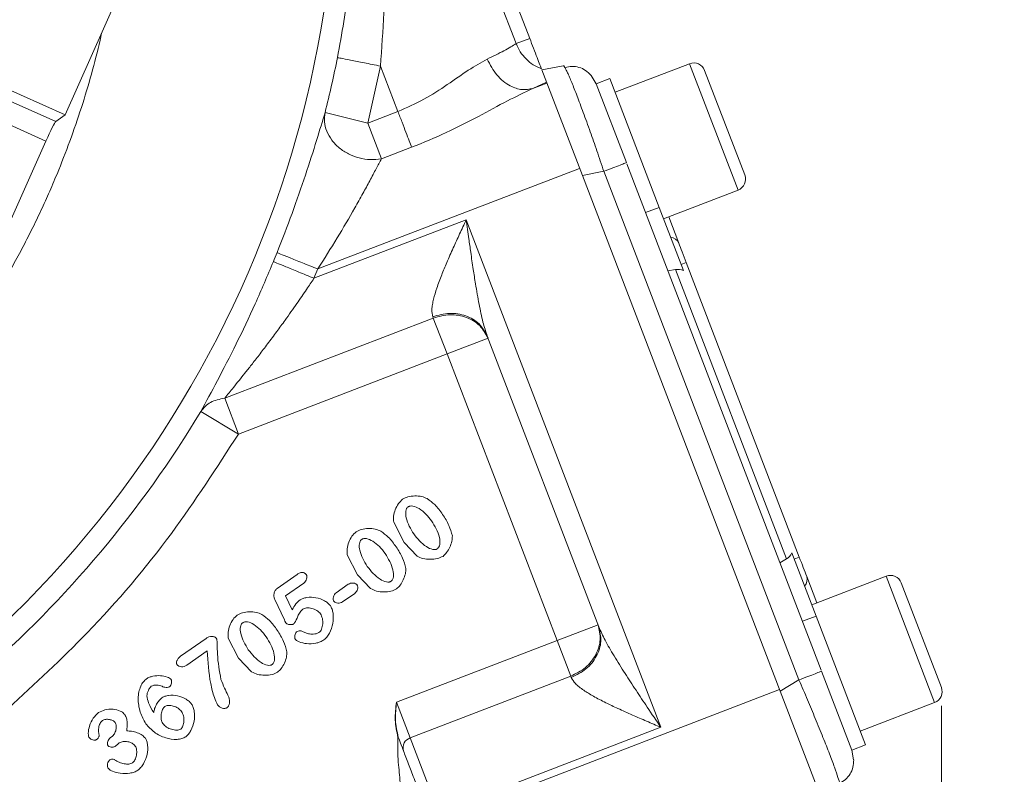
# Model space of a CAD drawing. Header units: inches. Extents: x 0.3 to 33.9, y 0.2 to 21.7.
# Tile 5 of 25: x 8.7 to 11.4, y 7.9 to 10. Entities that reach past the tile are written whole.
import ezdxf

# ---------------------------------------------------------------- set-up
doc = ezdxf.new("R2010")
doc.units = ezdxf.units.IN
doc.header["$MEASUREMENT"] = 0
doc.layers.add('SLD-0', color=7, linetype='Continuous', lineweight=15)
doc.styles.add('SLDTEXTSTYLE0', font='TXT', dxfattribs={"width": 0.75})
doc.dimstyles.new('SLDDIMSTYLE0', dxfattribs={"dimtxt": 0.25, "dimasz": 0.13, "dimexe": 0, "dimexo": 0.0625, "dimgap": 0.0625, "dimtad": 0, "dimtih": 1, "dimtoh": 1, "dimdec": 4, "dimrnd": 1e-09, "dimzin": 12, "dimdsep": 46, "dimtxsty": 'SLDTEXTSTYLE0', "dimsah": 1, "dimcen": 0.09, "dimadec": 0, "dimazin": 3, "dimtfac": 1, "dimtdec": 4, "dimtofl": 0, "dimtmove": 0, "dimatfit": 3, "dimfxl": 1, "dimfrac": 2, "dimtolj": 1, "dimtzin": 12, "dimarcsym": 0})

# ---------------------------------------------------------------- blocks, each defined once
blk = doc.blocks.new('*D11')
at = {"layer": 'SLD-0'}
for p, q in [((7.4074, 13.8186), (15.3256, 13.8186)), ((15.2006, 13.8186), (15.2006, 9.8055)), ((14.7215, 9.4315), (14.6707, 9.4315)), ((14.6707, 9.4315), (14.6707, 9.0346)), ((15.6797, 9.4315), (15.7305, 9.4315)), ((15.7305, 9.4315), (15.7305, 9.0346)), ((14.6707, 9.0346), (14.7215, 9.0346)), ((15.7305, 9.0346), (15.6797, 9.0346)), ((15.2006, 4.9707), (15.2006, 8.9838)), ((7.9438, 4.9707), (15.3256, 4.9707))]:
    blk.add_line(p, q, dxfattribs=at)
for points in [[(15.2006, 13.8186), (15.1806, 13.6886), (15.2206, 13.6886)], [(15.2006, 4.9707), (15.2206, 5.1007), (15.1806, 5.1007)]]:
    blk.add_solid(points, dxfattribs=at)
at = {"layer": 'SLD-0', "char_height": 0.25, "attachment_point": 1, "style": 'SLDTEXTSTYLE0'}
for s, insert in [('8.85', (14.7758, 9.8045, 0.0039)), ('224.7', (14.785, 9.3568, 0.0039))]:
    blk.add_mtext(s, dxfattribs=dict(at, insert=insert))
blk = doc.blocks.new('*D12')
at = {"layer": 'SLD-0'}
for p, q in [((7.4074, 13.8186), (13.4358, 13.8186)), ((13.3108, 13.8186), (13.3108, 10.4255)), ((12.8317, 10.0515), (12.781, 10.0515)), ((12.781, 10.0515), (12.781, 9.6546)), ((13.7899, 10.0515), (13.8407, 10.0515)), ((13.8407, 10.0515), (13.8407, 9.6546)), ((12.781, 9.6546), (12.8317, 9.6546)), ((13.8407, 9.6546), (13.7899, 9.6546)), ((13.3108, 6.2107), (13.3108, 9.6038)), ((11.003, 6.2107), (13.4358, 6.2107))]:
    blk.add_line(p, q, dxfattribs=at)
for points in [[(13.3108, 13.8186), (13.2908, 13.6886), (13.3308, 13.6886)], [(13.3108, 6.2107), (13.3308, 6.3407), (13.2908, 6.3407)]]:
    blk.add_solid(points, dxfattribs=at)
at = {"layer": 'SLD-0', "char_height": 0.25, "attachment_point": 1, "style": 'SLDTEXTSTYLE0'}
for s, insert in [('7.61', (12.886, 10.4245, 0.0039)), ('193.2', (12.8952, 9.9768, 0.0039))]:
    blk.add_mtext(s, dxfattribs=dict(at, insert=insert))
blk = doc.blocks.new('*D13')
at = {"layer": 'SLD-0'}
for p, q in [((11.252, 8.0773), (11.252, 2.0898)), ((7.8938, 6.3962), (7.8938, 2.0898)), ((9.1861, 2.2516), (9.1354, 2.2516)), ((9.1354, 2.2516), (9.1354, 1.8547)), ((9.9596, 2.2516), (10.0104, 2.2516)), ((10.0104, 2.2516), (10.0104, 1.8547)), ((7.8938, 2.2148), (9.0465, 2.2148)), ((11.252, 2.2148), (10.0992, 2.2148)), ((9.1354, 1.8547), (9.1861, 1.8547)), ((10.0104, 1.8547), (9.9596, 1.8547))]:
    blk.add_line(p, q, dxfattribs=at)
for points in [[(7.8938, 2.2148), (8.0238, 2.1948), (8.0238, 2.2348)], [(11.252, 2.2148), (11.122, 2.2348), (11.122, 2.1948)]]:
    blk.add_solid(points, dxfattribs=at)
at = {"layer": 'SLD-0', "char_height": 0.25, "attachment_point": 1, "style": 'SLDTEXTSTYLE0'}
for s, insert in [('3.36', (9.1481, 2.6247, -0.972)), ('85.3', (9.2496, 2.177, -0.972))]:
    blk.add_mtext(s, dxfattribs=dict(at, insert=insert))

msp = doc.modelspace()

# ---------------------------------------------------------------- linework, layer by layer
at = {"color": 7, "linetype": 'Continuous', "lineweight": 15}
for p, q in [((9.50101, 11.13806), (8.8564, 9.6917)), ((9.82297, 10.57993), (10.08911, 9.88662)), ((9.86045, 10.59431), (10.12658, 9.901)), ((10.12658, 9.901), (10.08911, 9.88662)), ((10.15964, 9.81487), (10.21835, 9.82629)), ((10.56343, 9.83171), (10.35991, 9.75358)), ((8.83092, 9.67382), (8.54209, 9.80255)), ((8.60554, 9.80351), (8.8564, 9.6917)), ((9.68353, 9.66938), (9.71859, 9.82516)), ((9.71859, 9.82516), (9.76621, 9.70112)), ((10.15964, 9.81487), (10.27046, 9.52618)), ((10.29422, 9.79983), (10.30826, 9.77652)), ((10.71443, 9.52762), (10.60477, 9.8133)), ((10.17261, 9.78111), (10.13539, 9.76399)), ((10.17355, 9.77864), (10.13539, 9.76399)), ((10.34558, 9.79093), (10.30823, 9.77659)), ((10.30823, 9.77659), (10.39088, 9.56129)), ((10.34558, 9.79093), (10.48068, 9.43896)), ((8.52227, 9.74594), (8.80397, 9.6204)), ((8.8564, 9.6917), (8.83092, 9.67382)), ((9.68353, 9.66938), (9.56724, 9.69868)), ((9.76621, 9.70112), (9.68353, 9.66938)), ((9.68353, 9.66938), (9.7211, 9.5715)), ((8.80397, 9.6204), (8.69404, 9.37374)), ((9.80378, 9.60324), (9.7211, 9.5715)), ((10.39207, 9.55818), (10.92321, 8.17452)), ((10.26302, 9.54556), (9.54704, 9.27072)), ((10.32916, 9.53759), (10.27046, 9.52618)), ((10.32916, 9.53759), (10.86269, 8.14772)), ((10.27046, 9.52618), (10.81143, 8.11692)), ((10.49251, 9.40816), (10.69603, 9.48628)), ((10.48068, 9.43896), (10.44334, 9.42462)), ((10.48068, 9.43896), (10.54684, 9.26662)), ((9.53669, 9.24526), (9.9528, 9.40498)), ((9.9528, 9.40498), (10.48511, 8.01826)), ((10.50651, 9.41353), (10.53417, 9.34149)), ((10.54045, 9.28326), (10.55445, 9.28864)), ((10.55445, 9.28864), (10.86352, 8.48348)), ((9.53669, 9.24526), (9.54704, 9.27072)), ((10.5045, 9.26529), (10.52485, 9.26892)), ((10.52485, 9.26892), (10.82833, 8.47833)), ((9.29257, 8.91758), (9.86303, 9.13656)), ((9.86163, 9.14021), (9.86303, 9.13656)), ((9.9006, 9.03868), (9.86303, 9.13656)), ((10.01263, 9.08169), (9.9006, 9.03868)), ((10.01056, 9.08708), (10.31532, 8.29316)), ((9.33014, 8.81971), (9.9006, 9.03868)), ((9.9006, 9.03868), (10.20122, 8.25554)), ((9.29257, 8.91758), (9.33014, 8.81971)), ((9.22737, 8.88151), (9.33014, 8.81971)), ((9.78285, 8.52359), (9.75465, 8.57851)), ((9.81847, 8.48608), (9.78285, 8.52359)), ((9.65583, 8.43464), (9.62763, 8.48957)), ((10.84313, 8.49475), (10.90929, 8.32241)), ((10.86352, 8.48348), (10.84952, 8.47811)), ((10.81078, 8.46741), (10.82833, 8.47833)), ((9.43594, 8.39764), (9.491, 8.43619)), ((9.69145, 8.39714), (9.65583, 8.43464)), ((10.88381, 8.43063), (10.91147, 8.35859)), ((11.10098, 8.43134), (10.89746, 8.35321)), ((9.50877, 8.4121), (9.45926, 8.37744)), ((9.59753, 8.38608), (9.63049, 8.40916)), ((11.25199, 8.12725), (11.14233, 8.41293)), ((9.45926, 8.37744), (9.4771, 8.33937)), ((9.64807, 8.38405), (9.61511, 8.36097)), ((9.45578, 8.31148), (9.42959, 8.36764)), ((10.90929, 8.32241), (10.87194, 8.30808)), ((10.90929, 8.32241), (11.04439, 7.97044)), ((10.31325, 8.29855), (10.20122, 8.25554)), ((9.17204, 8.21249), (9.24159, 8.26119)), ((9.33067, 8.20696), (9.30246, 8.26189)), ((10.20122, 8.25554), (9.76244, 8.08711)), ((10.23879, 8.15766), (10.20122, 8.25554)), ((9.24511, 8.22713), (9.18921, 8.18798)), ((9.36628, 8.16946), (9.33067, 8.20696)), ((10.23879, 8.15766), (9.80001, 7.98923)), ((10.23879, 8.15766), (10.24019, 8.15402)), ((10.9244, 8.17141), (11.00705, 7.95611)), ((10.81143, 8.11692), (10.86269, 8.14772)), ((10.80972, 8.12137), (9.88548, 7.76658)), ((10.92224, 7.82823), (10.81143, 8.11692)), ((9.76244, 8.08711), (9.80001, 7.98923)), ((11.03006, 8.00779), (11.23358, 8.08591)), ((10.48511, 8.01826), (9.87828, 7.78532)), ((8.98056, 7.99024), (8.98478, 7.9932)), ((9.80001, 7.98923), (9.87828, 7.78532)), ((11.00705, 7.95611), (11.04439, 7.97044)), ((11.00703, 7.95617), (11.01219, 7.92945))]:
    msp.add_line(p, q, dxfattribs=at)
at = {"color": 8, "linetype": 'Continuous', "lineweight": 15}
for p, q in [((10.69603, 9.48628), (10.56343, 9.83171)), ((11.23358, 8.08591), (11.10098, 8.43134))]:
    msp.add_line(p, q, dxfattribs=at)
msp.add_arc((6.64377, 10.43532), 2.95632, 297.77783, 0, dxfattribs=at)
at = {"color": 7, "linetype": 'Continuous', "lineweight": 15}
for centre, radius, start, end in [((6.64377, 10.43532), 3.01484, 345.8573, 348.77616), ((10.5749, 9.80183), 0.032, 21, 111), ((10.68456, 9.51616), 0.032, 291, 21), ((10.50925, 9.33008), 0.02741, 24.59171, 84.20844), ((6.64377, 10.43532), 3.00821, 337.63912, 338.14255), ((6.64377, 10.43532), 3.01484, 311.01012, 328.97677), ((10.85766, 8.42243), 0.02741, 317.79156, 17.40829), ((11.11245, 8.40146), 0.032, 21, 111), ((11.22211, 8.11579), 0.032, 291, 21), ((9.80847, 7.96223), 0.0283, 107.40371, 196.88294)]:
    msp.add_arc(centre, radius, start, end, dxfattribs=at)
for centre, major_axis, ratio, start_param, end_param in [((8.80684, 9.61912), (0.02442, 0.0548), 0.0524078, 0.0872665, 1.5707963), ((10.53421, 9.22416), (-0.01643, 0.04279), 0.9163312, 5.5849628, 6.1086524), ((10.80534, 8.51785), (-0.01643, 0.04279), 0.9163312, 3.3161256, 3.8398151)]:
    msp.add_ellipse(centre, major_axis=major_axis, ratio=ratio, start_param=start_param, end_param=end_param, dxfattribs=at)
for points, knots in [([(9.60096, 9.8485), (9.61273, 9.91402), (9.63699, 10.04899), (9.65671, 10.25289), (9.66323, 10.43856), (9.65961, 10.60562), (9.64932, 10.75146), (9.63225, 10.8995), (9.61523, 10.99544), (9.60633, 11.04558)], [0, 0, 0, 0, 0.1604667, 0.3305967, 0.4990379, 0.6198561, 0.7490678, 0.8688527, 1, 1, 1, 1]), ([(9.62082, 11.0392), (9.63245, 10.9879), (9.65483, 10.88925), (9.68179, 10.73731), (9.70286, 10.58827), (9.71853, 10.43417), (9.72798, 10.28325), (9.73135, 10.12749), (9.7289, 9.976), (9.72191, 9.8738), (9.71859, 9.82516)], [0, 0, 0, 0, 0.1314258, 0.2527298, 0.3835306, 0.5038664, 0.6338556, 0.7533706, 0.8826329, 1, 1, 1, 1]), ([(10.08911, 9.88662), (10.07995, 9.88074), (10.06292, 9.8698), (10.02685, 9.85235), (10.01017, 9.84428)], [0, 0, 0, 0, 0.5377652, 1, 1, 1, 1]), ([(10.15869, 9.81737), (10.15094, 9.82093), (10.13571, 9.82792), (10.11619, 9.84423), (10.09986, 9.86364), (10.09269, 9.87896), (10.08911, 9.88662)], [0, 0, 0, 0, 0.2543825, 0.499996, 0.7501601, 1, 1, 1, 1]), ([(10.12658, 9.901), (10.13011, 9.89182), (10.13735, 9.87296), (10.14713, 9.84748), (10.1549, 9.82722), (10.15745, 9.8206), (10.15869, 9.81737)], [0, 0, 0, 0, 0.2432216, 0.5, 0.7567784, 1, 1, 1, 1]), ([(10.01017, 9.84428), (9.9934, 9.83485), (9.95979, 9.81595), (9.90238, 9.77449), (9.83872, 9.73296), (9.79032, 9.71171), (9.76621, 9.70112)], [0, 0, 0, 0, 0.2499594, 0.5010574, 0.7514171, 1, 1, 1, 1]), ([(10.01017, 9.84428), (10.01824, 9.82896), (10.03436, 9.7983), (10.07036, 9.77042), (10.1056, 9.75838), (10.12546, 9.76212), (10.13539, 9.76399)], [0, 0, 0, 0, 0.2796397, 0.5592818, 0.7796404, 1, 1, 1, 1]), ([(10.21835, 9.82629), (10.21926, 9.82627), (10.22025, 9.82626), (10.22305, 9.82067), (10.22324, 9.82027)], [0, 0, 0, 0, 0.9293313, 1, 1, 1, 1]), ([(10.29433, 9.79984), (10.28942, 9.80472), (10.27953, 9.81452), (10.26134, 9.82244), (10.2421, 9.8253), (10.22946, 9.82219), (10.22313, 9.82063)], [0, 0, 0, 0, 0.2467404, 0.4963026, 0.7478176, 1, 1, 1, 1]), ([(10.13539, 9.76399), (10.11238, 9.75308), (10.06494, 9.73059), (9.98551, 9.68691), (9.89845, 9.64217), (9.83561, 9.61633), (9.80378, 9.60324)], [0, 0, 0, 0, 0.232024, 0.4782791, 0.7357686, 1, 1, 1, 1]), ([(9.56724, 9.69868), (9.55994, 9.67464), (9.54544, 9.62682), (9.51416, 9.52844), (9.47784, 9.4233), (9.44976, 9.35134), (9.43573, 9.31537)], [0, 0, 0, 0, 0.2526243, 0.5023885, 0.7513072, 1, 1, 1, 1]), ([(9.7211, 9.5715), (9.71093, 9.57032), (9.69101, 9.56802), (9.65999, 9.57313), (9.63088, 9.5841), (9.60506, 9.60099), (9.58446, 9.62247), (9.57068, 9.64704), (9.5639, 9.67325), (9.56613, 9.69021), (9.56724, 9.69868)], [0, 0, 0, 0, 0.1276179, 0.2500215, 0.3747448, 0.5000092, 0.6250099, 0.7499989, 0.8750016, 1, 1, 1, 1]), ([(9.7211, 9.5715), (9.71647, 9.56281), (9.70686, 9.54474), (9.68958, 9.51235), (9.66993, 9.47626), (9.64097, 9.42441), (9.60041, 9.35473), (9.56498, 9.29897), (9.54704, 9.27072)], [0, 0, 0, 0, 0.1128709, 0.2345081, 0.3527033, 0.4808965, 0.737077, 1, 1, 1, 1]), ([(9.86163, 9.14021), (9.86031, 9.14645), (9.85826, 9.15613), (9.86044, 9.17349), (9.86438, 9.19257), (9.87262, 9.21959), (9.88515, 9.25314), (9.90051, 9.28998), (9.91704, 9.32742), (9.93491, 9.36646), (9.94683, 9.39212), (9.9528, 9.40498)], [0, 0, 0, 0, 0.1071364, 0.1663172, 0.2301449, 0.3446963, 0.4772643, 0.5966094, 0.7359943, 0.8677047, 1, 1, 1, 1]), ([(9.9528, 9.40498), (9.9552, 9.38761), (9.95931, 9.35799), (9.96574, 9.31284), (9.97176, 9.27185), (9.9792, 9.22429), (9.98769, 9.176), (9.9975, 9.1273), (10.00643, 9.09979), (10.01056, 9.08708)], [0, 0, 0, 0, 0.1585145, 0.2703719, 0.4129563, 0.5348842, 0.709912, 0.8659978, 1, 1, 1, 1]), ([(9.42578, 9.29088), (9.40938, 9.25216), (9.37653, 9.17459), (9.32415, 9.06476), (9.27115, 8.96172), (9.24201, 8.90833), (9.22737, 8.88151)], [0, 0, 0, 0, 0.2482668, 0.497446, 0.7476115, 1, 1, 1, 1]), ([(9.53669, 9.24526), (9.52997, 9.23515), (9.51453, 9.21197), (9.48822, 9.17364), (9.461, 9.13517), (9.43427, 9.09854), (9.41046, 9.06665), (9.38729, 9.03626), (9.3664, 9.00943), (9.34285, 8.97966), (9.31768, 8.94833), (9.30046, 8.92725), (9.29257, 8.91758)], [0, 0, 0, 0, 0.0833868, 0.1913259, 0.3202676, 0.4103516, 0.5094048, 0.602859, 0.6863926, 0.7600468, 0.8899997, 1, 1, 1, 1]), ([(9.22737, 8.88151), (9.23532, 8.89084), (9.25124, 8.90949), (9.27879, 8.91489), (9.29257, 8.91758)], [0, 0, 0, 0, 0.5000004, 1, 1, 1, 1]), ([(8.70079, 8.06984), (8.77412, 8.13743), (8.93475, 8.28549), (9.14739, 8.53636), (9.27095, 8.72793), (9.33014, 8.81971)], [0, 0, 0, 0, 0.3043751, 0.6667342, 1, 1, 1, 1]), ([(9.75465, 8.57851), (9.75421, 8.58402), (9.75326, 8.59577), (9.75864, 8.61313), (9.76634, 8.62959), (9.77495, 8.63765), (9.77897, 8.64143)], [0, 0, 0, 0, 0.2339958, 0.4999392, 0.765931, 1, 1, 1, 1]), ([(9.77897, 8.64143), (9.78369, 8.6438), (9.79413, 8.64905), (9.81229, 8.65087), (9.83058, 8.64997), (9.84146, 8.64539), (9.8464, 8.6433)], [0, 0, 0, 0, 0.2247097, 0.4973521, 0.7713236, 1, 1, 1, 1]), ([(9.8464, 8.6433), (9.85352, 8.63806), (9.86986, 8.62604), (9.88174, 8.60954), (9.88844, 8.60022)], [0, 0, 0, 0, 0.4354221, 1, 1, 1, 1]), ([(9.79413, 8.62055), (9.79334, 8.61991), (9.79172, 8.61859), (9.78919, 8.61481), (9.78658, 8.60546), (9.78954, 8.58023), (9.80101, 8.56079), (9.80936, 8.54664)], [0, 0, 0, 0, 0.03813, 0.0775943, 0.167568, 0.3940771, 1, 1, 1, 1]), ([(9.85839, 8.58224), (9.85334, 8.58872), (9.84345, 8.60139), (9.82617, 8.61557), (9.81094, 8.62288), (9.80113, 8.62327), (9.79677, 8.62214), (9.795, 8.62108), (9.79413, 8.62055)], [0, 0, 0, 0, 0.30711407, 0.60065752, 0.8331269, 0.92287396, 0.96222446, 1, 1, 1, 1]), ([(9.88844, 8.60022), (9.89475, 8.59027), (9.90639, 8.57191), (9.91231, 8.55102), (9.91502, 8.54145)], [0, 0, 0, 0, 0.5420009, 1, 1, 1, 1]), ([(9.65195, 8.55249), (9.65667, 8.55486), (9.66711, 8.56011), (9.68527, 8.56193), (9.70356, 8.56103), (9.71443, 8.55644), (9.71938, 8.55436)], [0, 0, 0, 0, 0.2247097, 0.4973521, 0.7713236, 1, 1, 1, 1]), ([(9.87444, 8.50638), (9.87521, 8.50702), (9.87682, 8.50834), (9.8793, 8.51217), (9.8821, 8.52183), (9.87902, 8.54788), (9.86704, 8.56783), (9.85839, 8.58224)], [0, 0, 0, 0, 0.0363914, 0.0750865, 0.1637723, 0.39634, 1, 1, 1, 1]), ([(9.62763, 8.48957), (9.62718, 8.49507), (9.62624, 8.50683), (9.63162, 8.52418), (9.63932, 8.54064), (9.64792, 8.54871), (9.65195, 8.55249)], [0, 0, 0, 0, 0.2339958, 0.4999392, 0.765931, 1, 1, 1, 1]), ([(9.73137, 8.49329), (9.72632, 8.49978), (9.71643, 8.51245), (9.69915, 8.52663), (9.68392, 8.53394), (9.67411, 8.53433), (9.66975, 8.5332), (9.66798, 8.53213), (9.66711, 8.53161)], [0, 0, 0, 0, 0.3071141, 0.6006575, 0.8331269, 0.922874, 0.9622245, 1, 1, 1, 1]), ([(9.71938, 8.55436), (9.7265, 8.54912), (9.74284, 8.53709), (9.75472, 8.52059), (9.76142, 8.51128)], [0, 0, 0, 0, 0.43542214, 1, 1, 1, 1]), ([(9.80936, 8.54664), (9.81989, 8.53378), (9.83447, 8.51598), (9.85767, 8.50447), (9.86754, 8.50385), (9.87187, 8.50487), (9.8736, 8.50589), (9.87444, 8.50638)], [0, 0, 0, 0, 0.6054798, 0.8382477, 0.9262164, 0.9643766, 1, 1, 1, 1]), ([(9.91502, 8.54145), (9.91479, 8.5365), (9.9143, 8.52581), (9.90826, 8.51048), (9.90071, 8.49594), (9.89301, 8.48873), (9.88948, 8.48542)], [0, 0, 0, 0, 0.233107, 0.503654, 0.7723113, 1, 1, 1, 1]), ([(9.66711, 8.53161), (9.66631, 8.53097), (9.66469, 8.52965), (9.66217, 8.52586), (9.65955, 8.51651), (9.66252, 8.49128), (9.67399, 8.47185), (9.68233, 8.4577)], [0, 0, 0, 0, 0.03813, 0.0775943, 0.167568, 0.3940771, 1, 1, 1, 1]), ([(9.76142, 8.51128), (9.76773, 8.50133), (9.77936, 8.48297), (9.78528, 8.46208), (9.788, 8.45251)], [0, 0, 0, 0, 0.5420009, 1, 1, 1, 1]), ([(9.74742, 8.41744), (9.74819, 8.41808), (9.7498, 8.41939), (9.75228, 8.42322), (9.75508, 8.43289), (9.752, 8.45894), (9.74002, 8.47889), (9.73137, 8.49329)], [0, 0, 0, 0, 0.0363914, 0.0750865, 0.1637723, 0.39634, 1, 1, 1, 1]), ([(9.88948, 8.48542), (9.88445, 8.48304), (9.87344, 8.47782), (9.85442, 8.47692), (9.83519, 8.47827), (9.82378, 8.4836), (9.81847, 8.48608)], [0, 0, 0, 0, 0.2242788, 0.4915793, 0.7632888, 1, 1, 1, 1]), ([(9.68233, 8.4577), (9.69287, 8.44484), (9.70744, 8.42704), (9.73065, 8.41553), (9.74052, 8.41491), (9.74485, 8.41592), (9.74658, 8.41694), (9.74742, 8.41744)], [0, 0, 0, 0, 0.6054798, 0.8382477, 0.9262164, 0.9643766, 1, 1, 1, 1]), ([(9.491, 8.43619), (9.49348, 8.43777), (9.49698, 8.44001), (9.50201, 8.44148), (9.50533, 8.44177), (9.50844, 8.44127), (9.5113, 8.43997), (9.5139, 8.43791), (9.51528, 8.43611), (9.51601, 8.43517)], [0, 0, 0, 0, 0.3070733, 0.4340418, 0.5481927, 0.6551605, 0.7617249, 0.8747386, 1, 1, 1, 1]), ([(9.51601, 8.43517), (9.51642, 8.43441), (9.5173, 8.43282), (9.51781, 8.42882), (9.51695, 8.42336), (9.51408, 8.41691), (9.51054, 8.41371), (9.50877, 8.4121)], [0, 0, 0, 0, 0.09820873, 0.207926, 0.45584785, 0.72735758, 1, 1, 1, 1]), ([(9.788, 8.45251), (9.78777, 8.44756), (9.78727, 8.43687), (9.78124, 8.42153), (9.77369, 8.407), (9.76599, 8.39978), (9.76245, 8.39648)], [0, 0, 0, 0, 0.233107, 0.503654, 0.7723113, 1, 1, 1, 1]), ([(9.63049, 8.40916), (9.6326, 8.41026), (9.63681, 8.41245), (9.64387, 8.41268), (9.64927, 8.4114), (9.65283, 8.4094), (9.65404, 8.408), (9.65462, 8.40734)], [0, 0, 0, 0, 0.2699028, 0.5390005, 0.7880438, 0.9005566, 1, 1, 1, 1]), ([(9.65462, 8.40734), (9.65505, 8.40657), (9.65596, 8.40495), (9.65662, 8.40093), (9.65601, 8.39544), (9.65336, 8.38888), (9.64984, 8.38566), (9.64807, 8.38405)], [0, 0, 0, 0, 0.1004845, 0.2115463, 0.4594701, 0.7280569, 1, 1, 1, 1]), ([(9.42959, 8.36764), (9.42863, 8.37029), (9.42671, 8.37559), (9.42716, 8.3841), (9.42957, 8.39068), (9.4328, 8.39511), (9.4349, 8.3968), (9.43594, 8.39764)], [0, 0, 0, 0, 0.2538083, 0.5074221, 0.7553771, 0.8794245, 1, 1, 1, 1]), ([(9.49881, 8.36644), (9.50143, 8.36787), (9.50725, 8.37103), (9.52195, 8.37409), (9.54251, 8.37359), (9.56195, 8.36653), (9.57487, 8.35823), (9.5794, 8.35305), (9.58145, 8.35071)], [0, 0, 0, 0, 0.0986859, 0.2195987, 0.4940091, 0.7720986, 0.8969759, 1, 1, 1, 1]), ([(9.59098, 8.36279), (9.59055, 8.36355), (9.58965, 8.36518), (9.589, 8.36921), (9.58964, 8.37471), (9.59228, 8.38126), (9.59577, 8.38447), (9.59753, 8.38608)], [0, 0, 0, 0, 0.1005273, 0.2120188, 0.4610423, 0.7301187, 1, 1, 1, 1]), ([(9.76245, 8.39648), (9.75743, 8.3941), (9.74642, 8.38888), (9.7274, 8.38798), (9.70816, 8.38933), (9.69676, 8.39466), (9.69145, 8.39714)], [0, 0, 0, 0, 0.2242788, 0.4915793, 0.7632888, 1, 1, 1, 1]), ([(9.4771, 8.33937), (9.48012, 8.34493), (9.48572, 8.35529), (9.49467, 8.36292), (9.49881, 8.36644)], [0, 0, 0, 0, 0.53733626, 1, 1, 1, 1]), ([(9.55452, 8.32826), (9.55313, 8.32994), (9.55019, 8.33349), (9.54231, 8.33913), (9.53105, 8.34393), (9.51927, 8.34506), (9.51098, 8.34366), (9.50777, 8.3419), (9.5063, 8.3411)], [0, 0, 0, 0, 0.1219019, 0.256345, 0.536882, 0.7964339, 0.9071003, 1, 1, 1, 1]), ([(9.58145, 8.35071), (9.58312, 8.3477), (9.58676, 8.34114), (9.59021, 8.32462), (9.58956, 8.30165), (9.58214, 8.27965), (9.5728, 8.26475), (9.56671, 8.25951), (9.56388, 8.25707)], [0, 0, 0, 0, 0.1003717, 0.2192188, 0.4896527, 0.7654096, 0.890751, 1, 1, 1, 1]), ([(9.61511, 8.36097), (9.61303, 8.3599), (9.60884, 8.35775), (9.60182, 8.35752), (9.59638, 8.35875), (9.59279, 8.36073), (9.59156, 8.36213), (9.59098, 8.36279)], [0, 0, 0, 0, 0.2657637, 0.5358382, 0.7870946, 0.9004587, 1, 1, 1, 1]), ([(9.30246, 8.26189), (9.30202, 8.26739), (9.30107, 8.27915), (9.30646, 8.2965), (9.31416, 8.31296), (9.32276, 8.32103), (9.32679, 8.32481)], [0, 0, 0, 0, 0.2339958, 0.4999392, 0.765931, 1, 1, 1, 1]), ([(9.32679, 8.32481), (9.3315, 8.32718), (9.34194, 8.33243), (9.3601, 8.33425), (9.3784, 8.33335), (9.38927, 8.32876), (9.39422, 8.32668)], [0, 0, 0, 0, 0.2247097, 0.4973521, 0.7713236, 1, 1, 1, 1]), ([(9.39422, 8.32668), (9.40133, 8.32144), (9.41767, 8.30941), (9.42955, 8.29291), (9.43626, 8.2836)], [0, 0, 0, 0, 0.4354221, 1, 1, 1, 1]), ([(9.5063, 8.3411), (9.50357, 8.33859), (9.4976, 8.33309), (9.49097, 8.31965), (9.48718, 8.30761), (9.48196, 8.30156), (9.48118, 8.30065)], [0, 0, 0, 0, 0.2298739, 0.5024371, 0.9251508, 1, 1, 1, 1]), ([(9.55041, 8.27733), (9.55174, 8.27853), (9.55465, 8.28114), (9.55878, 8.289), (9.56135, 8.30089), (9.56071, 8.31563), (9.55648, 8.32425), (9.55452, 8.32826)], [0, 0, 0, 0, 0.0974813, 0.2124238, 0.4783319, 0.7578667, 1, 1, 1, 1]), ([(9.34195, 8.30393), (9.34115, 8.30328), (9.33953, 8.30197), (9.33701, 8.29818), (9.33439, 8.28883), (9.33736, 8.2636), (9.34882, 8.24417), (9.35717, 8.23002)], [0, 0, 0, 0, 0.03813, 0.0775943, 0.167568, 0.3940771, 1, 1, 1, 1]), ([(9.40621, 8.26561), (9.40115, 8.27209), (9.39127, 8.28477), (9.37398, 8.29894), (9.35876, 8.30626), (9.34895, 8.30665), (9.34459, 8.30552), (9.34281, 8.30445), (9.34195, 8.30393)], [0, 0, 0, 0, 0.3071141, 0.6006575, 0.8331269, 0.922874, 0.9622245, 1, 1, 1, 1]), ([(9.45968, 8.3036), (9.45963, 8.30369), (9.45948, 8.30393), (9.45908, 8.30471), (9.45781, 8.30723), (9.45667, 8.30962), (9.45578, 8.31148)], [0, 0, 0, 0, 0.03639053, 0.09805005, 0.29733436, 1, 1, 1, 1]), ([(9.48118, 8.30065), (9.48046, 8.30026), (9.47888, 8.29939), (9.47499, 8.29868), (9.46977, 8.29878), (9.46475, 8.30006), (9.46134, 8.30179), (9.4602, 8.30304), (9.45968, 8.3036)], [0, 0, 0, 0, 0.106669, 0.2323512, 0.5093228, 0.7811312, 0.9016192, 1, 1, 1, 1]), ([(10.31532, 8.29316), (10.32076, 8.28095), (10.33253, 8.25453), (10.35782, 8.21178), (10.38641, 8.16607), (10.41704, 8.11938), (10.44983, 8.07036), (10.47265, 8.03667), (10.48511, 8.01826)], [0, 0, 0, 0, 0.1339895, 0.2900457, 0.4651218, 0.632251, 0.7990286, 1, 1, 1, 1]), ([(9.24159, 8.26119), (9.24417, 8.26269), (9.24914, 8.26556), (9.25621, 8.26664), (9.26141, 8.2662), (9.26486, 8.26516), (9.26787, 8.26347), (9.26931, 8.26177), (9.27002, 8.26094)], [0, 0, 0, 0, 0.2854853, 0.5495948, 0.6737493, 0.7861035, 0.8959025, 1, 1, 1, 1]), ([(9.42225, 8.18976), (9.42303, 8.19039), (9.42463, 8.19171), (9.42712, 8.19554), (9.42992, 8.2052), (9.42684, 8.23126), (9.41485, 8.25121), (9.40621, 8.26561)], [0, 0, 0, 0, 0.0363914, 0.0750865, 0.1637723, 0.39634, 1, 1, 1, 1]), ([(9.43626, 8.2836), (9.44257, 8.27364), (9.4542, 8.25528), (9.46012, 8.2344), (9.46283, 8.22483)], [0, 0, 0, 0, 0.54200093, 1, 1, 1, 1]), ([(9.4854, 8.25916), (9.48508, 8.25977), (9.48436, 8.26113), (9.48388, 8.2646), (9.48416, 8.26938), (9.48557, 8.27407), (9.48743, 8.27734), (9.48872, 8.27848), (9.48932, 8.279)], [0, 0, 0, 0, 0.0954974, 0.2124341, 0.4825701, 0.7602319, 0.8897275, 1, 1, 1, 1]), ([(9.48932, 8.279), (9.49081, 8.27988), (9.49371, 8.28158), (9.49893, 8.2821), (9.50433, 8.28092), (9.50767, 8.27901), (9.50946, 8.27799)], [0, 0, 0, 0, 0.2383732, 0.4659579, 0.7131076, 1, 1, 1, 1]), ([(9.50946, 8.27799), (9.51265, 8.2766), (9.51941, 8.27366), (9.53212, 8.27261), (9.54322, 8.27327), (9.54917, 8.27663), (9.55041, 8.27733)], [0, 0, 0, 0, 0.2443752, 0.5179781, 0.8997027, 1, 1, 1, 1]), ([(9.27002, 8.26094), (9.27031, 8.26031), (9.27105, 8.25867), (9.27173, 8.2537), (9.27253, 8.24012), (9.27235, 8.20426), (9.27821, 8.17211), (9.28239, 8.14922)], [0, 0, 0, 0, 0.01855956, 0.04763756, 0.13235551, 0.38209052, 1, 1, 1, 1]), ([(9.56388, 8.25707), (9.56046, 8.25508), (9.55343, 8.25097), (9.53743, 8.24673), (9.51773, 8.24579), (9.50016, 8.24986), (9.48974, 8.25479), (9.48665, 8.2579), (9.4854, 8.25916)], [0, 0, 0, 0, 0.141897, 0.2922967, 0.5911025, 0.8430232, 0.936111, 1, 1, 1, 1]), ([(9.1626, 8.18897), (9.16209, 8.18988), (9.16105, 8.19169), (9.16069, 8.19488), (9.16113, 8.19812), (9.16275, 8.20251), (9.16619, 8.20773), (9.17007, 8.21089), (9.17204, 8.21249)], [0, 0, 0, 0, 0.1115006, 0.2235634, 0.3381898, 0.4620281, 0.7264539, 1, 1, 1, 1]), ([(9.27306, 8.07953), (9.27007, 8.08615), (9.26159, 8.10486), (9.24969, 8.15417), (9.24699, 8.19728), (9.24511, 8.22713)], [0, 0, 0, 0, 0.14393428, 0.40727244, 1, 1, 1, 1]), ([(9.35717, 8.23002), (9.3677, 8.21716), (9.38228, 8.19936), (9.40548, 8.18784), (9.41536, 8.18722), (9.41968, 8.18824), (9.42142, 8.18926), (9.42225, 8.18976)], [0, 0, 0, 0, 0.6054798, 0.8382477, 0.9262164, 0.9643766, 1, 1, 1, 1]), ([(9.46283, 8.22483), (9.4626, 8.21988), (9.46211, 8.20918), (9.45608, 8.19385), (9.44853, 8.17932), (9.44082, 8.1721), (9.43729, 8.16879)], [0, 0, 0, 0, 0.233107, 0.503654, 0.7723113, 1, 1, 1, 1]), ([(9.18921, 8.18798), (9.18688, 8.1867), (9.18229, 8.18416), (9.17462, 8.18329), (9.16861, 8.18438), (9.16465, 8.18658), (9.16327, 8.18819), (9.1626, 8.18897)], [0, 0, 0, 0, 0.2731643, 0.53865713, 0.78164245, 0.89487363, 1, 1, 1, 1]), ([(9.07883, 8.15082), (9.08141, 8.15231), (9.08689, 8.15548), (9.09986, 8.15898), (9.11658, 8.1602), (9.13208, 8.15722), (9.14177, 8.15298), (9.14473, 8.14999), (9.14598, 8.14872)], [0, 0, 0, 0, 0.12501916, 0.26599664, 0.56178583, 0.82394141, 0.92542818, 1, 1, 1, 1]), ([(9.43729, 8.16879), (9.43227, 8.16641), (9.42126, 8.1612), (9.40224, 8.1603), (9.383, 8.16165), (9.37159, 8.16698), (9.36628, 8.16946)], [0, 0, 0, 0, 0.22427881, 0.49157933, 0.7632888, 1, 1, 1, 1]), ([(9.07714, 8.02782), (9.07144, 8.03829), (9.05965, 8.05993), (9.0551, 8.09074), (9.0575, 8.11458), (9.0624, 8.12982), (9.06927, 8.14236), (9.07584, 8.14817), (9.07883, 8.15082)], [0, 0, 0, 0, 0.2670661, 0.5518806, 0.6834454, 0.8037644, 0.9105631, 1, 1, 1, 1]), ([(9.09193, 8.13031), (9.09045, 8.12885), (9.08709, 8.12554), (9.08375, 8.11885), (9.08085, 8.11171), (9.08031, 8.10668), (9.08005, 8.10436)], [0, 0, 0, 0, 0.2127986, 0.4820057, 0.7605229, 1, 1, 1, 1]), ([(9.12146, 8.13029), (9.11932, 8.13129), (9.11467, 8.13347), (9.10673, 8.13399), (9.09874, 8.13358), (9.09408, 8.13134), (9.09193, 8.13031)], [0, 0, 0, 0, 0.2291843, 0.4989558, 0.7688858, 1, 1, 1, 1]), ([(9.14237, 8.12946), (9.14175, 8.1291), (9.14038, 8.12832), (9.13694, 8.12746), (9.13217, 8.12716), (9.1264, 8.12774), (9.12304, 8.12947), (9.12146, 8.13029)], [0, 0, 0, 0, 0.0990887, 0.2163754, 0.4824288, 0.7572392, 1, 1, 1, 1]), ([(9.14598, 8.14872), (9.14632, 8.1481), (9.14706, 8.14674), (9.14762, 8.14333), (9.1474, 8.13869), (9.14603, 8.13418), (9.14421, 8.13106), (9.14296, 8.12997), (9.14237, 8.12946)], [0, 0, 0, 0, 0.1013533, 0.2207725, 0.4890815, 0.7620022, 0.8897295, 1, 1, 1, 1]), ([(9.28239, 8.14922), (9.28557, 8.14112), (9.29137, 8.12637), (9.29908, 8.11117), (9.30255, 8.10359), (9.30304, 8.1025)], [0, 0, 0, 0, 0.5105318, 0.9300301, 1, 1, 1, 1]), ([(10.48511, 8.01826), (10.47207, 8.02382), (10.44604, 8.03491), (10.40664, 8.05197), (10.3693, 8.06874), (10.33325, 8.08583), (10.30141, 8.10238), (10.27291, 8.11971), (10.25041, 8.13667), (10.24344, 8.14851), (10.24019, 8.15402)], [0, 0, 0, 0, 0.1323237, 0.264064, 0.4034816, 0.5228651, 0.6554606, 0.7700437, 0.8928426, 1, 1, 1, 1]), ([(9.08005, 8.10436), (9.08129, 8.09771), (9.08435, 8.0813), (9.09326, 8.0671), (9.09856, 8.05865)], [0, 0, 0, 0, 0.4053084, 1, 1, 1, 1]), ([(9.12115, 8.09912), (9.12372, 8.10052), (9.12942, 8.10362), (9.14389, 8.10644), (9.1642, 8.10535), (9.18322, 8.09767), (9.19585, 8.08911), (9.20031, 8.08395), (9.20231, 8.08164)], [0, 0, 0, 0, 0.0979767, 0.2174946, 0.4905467, 0.771156, 0.8973823, 1, 1, 1, 1]), ([(9.09856, 8.05865), (9.09927, 8.06236), (9.10078, 8.07025), (9.1062, 8.08125), (9.1126, 8.09154), (9.11845, 8.09673), (9.12115, 8.09912)], [0, 0, 0, 0, 0.2381566, 0.5070003, 0.7722232, 1, 1, 1, 1]), ([(9.17467, 8.06174), (9.17164, 8.06493), (9.16526, 8.07163), (9.15232, 8.07695), (9.14119, 8.07839), (9.13326, 8.07736), (9.13023, 8.07574), (9.12886, 8.07501)], [0, 0, 0, 0, 0.25587845, 0.53847756, 0.79949887, 0.90922028, 1, 1, 1, 1]), ([(9.20231, 8.08164), (9.20392, 8.07873), (9.20743, 8.07238), (9.21067, 8.05645), (9.21001, 8.03451), (9.20298, 8.01363), (9.19428, 7.99963), (9.18866, 7.99477), (9.18607, 7.99253)], [0, 0, 0, 0, 0.1022525, 0.2231233, 0.4964813, 0.7714776, 0.894517, 1, 1, 1, 1]), ([(9.29933, 8.07183), (9.29845, 8.07134), (9.2966, 8.07031), (9.292, 8.06964), (9.28578, 8.0705), (9.27846, 8.07362), (9.27486, 8.07757), (9.27306, 8.07953)], [0, 0, 0, 0, 0.10146386, 0.21353475, 0.46291696, 0.73228606, 1, 1, 1, 1]), ([(9.30304, 8.1025), (9.30408, 8.09945), (9.30608, 8.09358), (9.30606, 8.08466), (9.30429, 8.0781), (9.3018, 8.07393), (9.30012, 8.07251), (9.29933, 8.07183)], [0, 0, 0, 0, 0.29258201, 0.56294497, 0.80017184, 0.90548935, 1, 1, 1, 1]), ([(9.76244, 8.08711), (9.76037, 8.07092), (9.75623, 8.03859), (9.76289, 8.00667), (9.76622, 7.99073)], [0, 0, 0, 0, 0.5005204, 1, 1, 1, 1]), ([(9.76244, 8.08711), (9.76064, 8.07092), (9.75706, 8.03865), (9.7638, 8.0069), (9.76716, 7.99109)], [0, 0, 0, 0, 0.5019598, 1, 1, 1, 1]), ([(8.92268, 7.98912), (8.92193, 7.99076), (8.92011, 7.99474), (8.91938, 8.00601), (8.9224, 8.02304), (8.93171, 8.04326), (8.94259, 8.05372), (8.94775, 8.05868)], [0, 0, 0, 0, 0.0686969, 0.1666853, 0.4252917, 0.7273437, 1, 1, 1, 1]), ([(8.94775, 8.05868), (8.9535, 8.06151), (8.96588, 8.06761), (8.98698, 8.06883), (9.00381, 8.06467), (9.01452, 8.0586), (9.01806, 8.05465), (9.01965, 8.05288)], [0, 0, 0, 0, 0.2462366, 0.5305014, 0.7955573, 0.9086561, 1, 1, 1, 1]), ([(9.01965, 8.05288), (9.02126, 8.04976), (9.02472, 8.04305), (9.02725, 8.02769), (9.0257, 8.01594), (9.02468, 8.00818)], [0, 0, 0, 0, 0.2285938, 0.4912559, 1, 1, 1, 1]), ([(9.12886, 8.07501), (9.12772, 8.07399), (9.12519, 8.0717), (9.12132, 8.06475), (9.11829, 8.05397), (9.11842, 8.04244), (9.12048, 8.03374), (9.12254, 8.03013), (9.1235, 8.02843)], [0, 0, 0, 0, 0.0907947, 0.2030611, 0.4698168, 0.7524496, 0.8838279, 1, 1, 1, 1]), ([(9.1723, 8.01348), (9.17353, 8.01459), (9.17623, 8.01701), (9.17971, 8.02439), (9.18165, 8.03539), (9.18091, 8.04936), (9.17671, 8.05769), (9.17467, 8.06174)], [0, 0, 0, 0, 0.0954846, 0.2081276, 0.4638002, 0.739462, 1, 1, 1, 1]), ([(8.9588, 8.03673), (8.95749, 8.03564), (8.95475, 8.03337), (8.95052, 8.02719), (8.94635, 8.01459), (8.94809, 8.00345), (8.94922, 7.99619)], [0, 0, 0, 0, 0.1162316, 0.242053, 0.5064219, 1, 1, 1, 1]), ([(8.99302, 8.03154), (8.99219, 8.0325), (8.99039, 8.03459), (8.98513, 8.03764), (8.97734, 8.04005), (8.96904, 8.04031), (8.96271, 8.03898), (8.96005, 8.03745), (8.9588, 8.03673)], [0, 0, 0, 0, 0.10222796, 0.22151633, 0.48413167, 0.75384546, 0.88397996, 1, 1, 1, 1]), ([(8.98478, 7.9932), (8.98596, 7.99418), (8.98848, 7.99629), (8.99241, 8.00216), (8.99582, 8.01078), (8.99672, 8.02009), (8.9955, 8.02718), (8.99382, 8.03014), (8.99302, 8.03154)], [0, 0, 0, 0, 0.1086448, 0.2322044, 0.4964696, 0.7600752, 0.8863234, 1, 1, 1, 1]), ([(9.18607, 7.99253), (9.18264, 7.99066), (9.17524, 7.98664), (9.15628, 7.98399), (9.1298, 7.98832), (9.09953, 8.00295), (9.08446, 8.01969), (9.07714, 8.02782)], [0, 0, 0, 0, 0.0941385, 0.203138, 0.4569115, 0.736427, 1, 1, 1, 1]), ([(9.1235, 8.02843), (9.12673, 8.02506), (9.13347, 8.01801), (9.14702, 8.01231), (9.15869, 8.01016), (9.16735, 8.01087), (9.17075, 8.01266), (9.1723, 8.01348)], [0, 0, 0, 0, 0.2547999, 0.5315368, 0.7903109, 0.9043734, 1, 1, 1, 1]), ([(8.94922, 7.99619), (8.94925, 7.99579), (8.9493, 7.99489), (8.94873, 7.99284), (8.94738, 7.9901), (8.94527, 7.98698), (8.94332, 7.98535), (8.94241, 7.98458)], [0, 0, 0, 0, 0.086317, 0.1942512, 0.4532531, 0.7450986, 1, 1, 1, 1]), ([(9.02468, 8.00818), (9.02921, 8.0082), (9.03904, 8.00826), (9.05337, 8.0039), (9.06663, 7.99783), (9.07299, 7.99126), (9.0758, 7.98837)], [0, 0, 0, 0, 0.2390734, 0.5187816, 0.7878594, 1, 1, 1, 1]), ([(8.94241, 7.98458), (8.94181, 7.98426), (8.94047, 7.98356), (8.93706, 7.9831), (8.93233, 7.98347), (8.92768, 7.98505), (8.92441, 7.98709), (8.92323, 7.98847), (8.92268, 7.98912)], [0, 0, 0, 0, 0.0943433, 0.2081385, 0.4717406, 0.7483637, 0.8819837, 1, 1, 1, 1]), ([(8.97336, 7.96865), (8.97299, 7.96934), (8.97219, 7.97081), (8.97176, 7.97452), (8.97264, 7.97962), (8.97545, 7.98568), (8.97884, 7.98871), (8.98056, 7.99024)], [0, 0, 0, 0, 0.0955048, 0.2029004, 0.448605, 0.7215204, 1, 1, 1, 1]), ([(8.99305, 7.96624), (8.99228, 7.96578), (8.99071, 7.96484), (8.9871, 7.96386), (8.9824, 7.96373), (8.97793, 7.96499), (8.97493, 7.9668), (8.97387, 7.96805), (8.97336, 7.96865)], [0, 0, 0, 0, 0.1238189, 0.2538417, 0.5175475, 0.7718913, 0.891559, 1, 1, 1, 1]), ([(9.00453, 7.97554), (9.00383, 7.975), (9.00177, 7.97342), (8.99853, 7.9707), (8.99547, 7.9682), (8.99367, 7.96671), (8.99311, 7.96629), (8.99305, 7.96624)], [0, 0, 0, 0, 0.1796714, 0.5261308, 0.8589548, 0.9827104, 1, 1, 1, 1]), ([(9.04811, 7.96701), (9.04691, 7.96846), (9.04441, 7.9715), (9.0376, 7.97605), (9.0277, 7.97961), (9.01723, 7.98006), (9.00939, 7.97836), (9.0061, 7.97645), (9.00453, 7.97554)], [0, 0, 0, 0, 0.1171127, 0.2443489, 0.505577, 0.7637157, 0.8874427, 1, 1, 1, 1]), ([(9.0758, 7.98837), (9.07716, 7.9858), (9.08027, 7.97997), (9.08307, 7.96482), (9.08177, 7.943), (9.07332, 7.92225), (9.06364, 7.90813), (9.05767, 7.90304), (9.05494, 7.90071)], [0, 0, 0, 0, 0.0899635, 0.2040786, 0.4729742, 0.757374, 0.8889175, 1, 1, 1, 1]), ([(9.76622, 7.99073), (9.76595, 7.97911), (9.76542, 7.95644), (9.76673, 7.92438), (9.77008, 7.89502), (9.7734, 7.85575), (9.7795, 7.80468), (9.79566, 7.74272), (9.82518, 7.6859), (9.85629, 7.64167), (9.88323, 7.60666), (9.89953, 7.58257), (9.91449, 7.56436), (9.92998, 7.55453), (9.93642, 7.54413), (9.93962, 7.53896)], [0, 0, 0, 0, 0.0696248, 0.135872, 0.1920294, 0.2466448, 0.3720298, 0.4999181, 0.6277969, 0.7531801, 0.8237003, 0.8923513, 0.9276181, 0.9640204, 1, 1, 1, 1]), ([(9.76622, 7.99073), (9.76634, 7.99077), (9.76652, 7.99084), (9.76674, 7.99092), (9.76694, 7.991), (9.76711, 7.99107), (9.76715, 7.99108), (9.76716, 7.99109)], [0, 0, 0, 0, 0.24276227, 0.37143834, 0.50085524, 0.75847851, 1, 1, 1, 1]), ([(9.04081, 7.92141), (9.04196, 7.92242), (9.04452, 7.92469), (9.0486, 7.93152), (9.05207, 7.94207), (9.05251, 7.9534), (9.0509, 7.96192), (9.04899, 7.96539), (9.04811, 7.96701)], [0, 0, 0, 0, 0.0927205, 0.2074024, 0.4782088, 0.7604379, 0.8888314, 1, 1, 1, 1]), ([(9.78139, 7.95401), (9.78571, 7.94277), (9.79353, 7.92239), (9.80998, 7.87954), (9.82856, 7.83115), (9.84254, 7.79471), (9.85028, 7.77457)], [0, 0, 0, 0, 0.2756564, 0.5000015, 0.7235564, 1, 1, 1, 1]), ([(8.97409, 7.90618), (8.97363, 7.907), (8.97265, 7.90874), (8.97186, 7.91292), (8.97217, 7.91846), (8.97395, 7.92371), (8.97618, 7.92728), (8.97766, 7.92855), (8.97835, 7.92914)], [0, 0, 0, 0, 0.1122616, 0.2366048, 0.5023032, 0.7676174, 0.8915312, 1, 1, 1, 1]), ([(8.97835, 7.92914), (8.97932, 7.9296), (8.98146, 7.93061), (8.98561, 7.93098), (8.98932, 7.93097), (8.99129, 7.92986), (8.99167, 7.92965)], [0, 0, 0, 0, 0.2303672, 0.5109073, 0.9040823, 1, 1, 1, 1]), ([(8.99167, 7.92965), (8.99581, 7.92717), (9.00401, 7.92226), (9.01731, 7.91818), (9.02827, 7.91728), (9.03613, 7.91874), (9.03931, 7.92055), (9.04081, 7.92141)], [0, 0, 0, 0, 0.2762907, 0.5474086, 0.7912201, 0.9014615, 1, 1, 1, 1]), ([(10.97353, 7.86513), (10.97923, 7.86838), (10.99062, 7.87487), (11.00296, 7.89029), (11.01112, 7.90867), (11.01189, 7.9226), (11.01228, 7.92953)], [0, 0, 0, 0, 0.2526516, 0.503903, 0.7531329, 1, 1, 1, 1]), ([(9.05494, 7.90071), (9.05181, 7.89898), (9.04502, 7.89524), (9.02889, 7.89161), (9.00825, 7.8912), (8.98973, 7.8963), (8.97871, 7.90174), (8.97539, 7.90494), (8.97409, 7.90618)], [0, 0, 0, 0, 0.125001, 0.2703753, 0.5743479, 0.8391263, 0.93738, 1, 1, 1, 1])]:
    msp.add_open_spline(points, degree=3, knots=knots, dxfattribs=at)
at = {"color": 8, "linetype": 'Continuous', "lineweight": 15}
for points, knots in [([(8.95582, 9.91478), (8.95448, 9.90859), (8.93965, 9.84003), (8.90268, 9.71035), (8.85218, 9.57141), (8.81155, 9.47643), (8.78735, 9.42349), (8.76186, 9.37116), (8.73508, 9.31947), (8.70704, 9.26846), (8.67775, 9.21815), (8.64723, 9.16858), (8.61999, 9.12675), (8.59643, 9.09187), (8.58331, 9.07336), (8.57662, 9.06392)], [0, 0, 0, 0, 0.0202663, 0.2244241, 0.430776, 0.4928558, 0.5549357, 0.6170157, 0.6790955, 0.741175, 0.8032541, 0.8653327, 0.9274106, 0.9629783, 1, 1, 1, 1]), ([(10.22324, 9.82027), (10.2253, 9.81643), (10.2286, 9.81026), (10.23526, 9.79516), (10.24346, 9.77559), (10.25564, 9.74473), (10.27278, 9.69904), (10.29119, 9.64792), (10.31031, 9.59335), (10.32279, 9.55645), (10.32916, 9.53759)], [0, 0, 0, 0, 0.1250238, 0.2006009, 0.2755977, 0.4237583, 0.5719225, 0.7222966, 0.8581113, 1, 1, 1, 1]), ([(10.86269, 8.14772), (10.87056, 8.12945), (10.88598, 8.09367), (10.90439, 8.04963), (10.91827, 8.01585), (10.93181, 7.98237), (10.94663, 7.94463), (10.96068, 7.90703), (10.96935, 7.88113), (10.97347, 7.86746), (10.97346, 7.86536), (10.97346, 7.86528)], [0, 0, 0, 0, 0.1396431, 0.2733045, 0.3476844, 0.4214932, 0.5673068, 0.7131241, 0.8611161, 0.9947795, 1, 1, 1, 1])]:
    msp.add_open_spline(points, degree=3, knots=knots, dxfattribs=at)
at = {"color": 7, "linetype": 'Continuous', "lineweight": 15}
for points in [[(9.60096, 9.8485), (9.60317, 9.84807), (9.6076, 9.84719), (9.635, 9.84175), (9.67335, 9.83414), (9.70351, 9.82815), (9.71859, 9.82516)], [(9.80378, 9.60324), (9.80167, 9.60873), (9.79745, 9.61972), (9.78822, 9.64376), (9.77764, 9.67133), (9.77002, 9.69119), (9.76621, 9.70112)], [(10.39088, 9.56129), (10.38999, 9.56094), (10.3882, 9.56026), (10.37442, 9.55497), (10.35438, 9.54727), (10.33757, 9.54082), (10.32916, 9.53759)], [(10.55445, 9.28864), (10.55066, 9.29853), (10.54306, 9.31833), (10.53713, 9.33377), (10.53417, 9.34149)], [(9.43573, 9.31537), (9.43783, 9.31453), (9.44202, 9.31285), (9.46794, 9.30245), (9.50423, 9.28789), (9.53277, 9.27644), (9.54704, 9.27072)], [(9.53669, 9.24526), (9.52247, 9.25111), (9.49404, 9.2628), (9.45788, 9.27768), (9.43205, 9.2883), (9.42787, 9.29002), (9.42578, 9.29088)], [(9.86163, 9.14021), (9.87686, 9.1444), (9.90733, 9.15278), (9.9529, 9.14476), (9.991, 9.12293), (10.00404, 9.09903), (10.01056, 9.08708)], [(9.86303, 9.13656), (9.87827, 9.14073), (9.90876, 9.14905), (9.95448, 9.14064), (9.99281, 9.11823), (10.00602, 9.09387), (10.01263, 9.08169)], [(10.88381, 8.43063), (10.88085, 8.43835), (10.87492, 8.45379), (10.86732, 8.47359), (10.86352, 8.48348)], [(10.31325, 8.29855), (10.31649, 8.28508), (10.32297, 8.25813), (10.30948, 8.21583), (10.28114, 8.17898), (10.25291, 8.16477), (10.23879, 8.15766)], [(10.31532, 8.29316), (10.31847, 8.27991), (10.32477, 8.25343), (10.31106, 8.21171), (10.28257, 8.17526), (10.25432, 8.1611), (10.24019, 8.15402)], [(10.86269, 8.14772), (10.87109, 8.15095), (10.8879, 8.1574), (10.90794, 8.16509), (10.92172, 8.17039), (10.92351, 8.17107), (10.9244, 8.17141)], [(9.76716, 7.99109), (9.76995, 7.98381), (9.77554, 7.96925), (9.77944, 7.95909), (9.78139, 7.95401)]]:
    msp.add_open_spline(points, degree=3, dxfattribs=at)

# ---------------------------------------------------------------- dimensions: what is measured, and where the dimension line sits
at = {"layer": 'SLD-0'}
for base, p1, p2, picture, middle in [((15.2006, 13.81858), (7.89377, 4.97072), (7.35743, 13.81858), '*D11', (15.2006, 9.39465)), ((13.31083, 6.21072), (7.35743, 13.81858), (10.95298, 6.21072), '*D12', (13.31083, 10.01465))]:
    dim = msp.add_linear_dim(base=base, p1=p1, p2=p2, angle=90, dimstyle='SLDDIMSTYLE0', dxfattribs=at)
    dim.commit()
    dim.dimension.update_dxf_attribs({"geometry": picture, "text_midpoint": middle, "dimtype": 160})
dim = msp.add_linear_dim(base=(11.25199, 2.21482), p1=(7.89377, 6.44622), p2=(11.25199, 8.12725), dimstyle='SLDDIMSTYLE0', dxfattribs=at)
dim.commit()
dim.dimension.update_dxf_attribs({"geometry": '*D13', "text_midpoint": (9.57288, 2.21482), "dimtype": 160})

doc.saveas('drawing.dxf')
